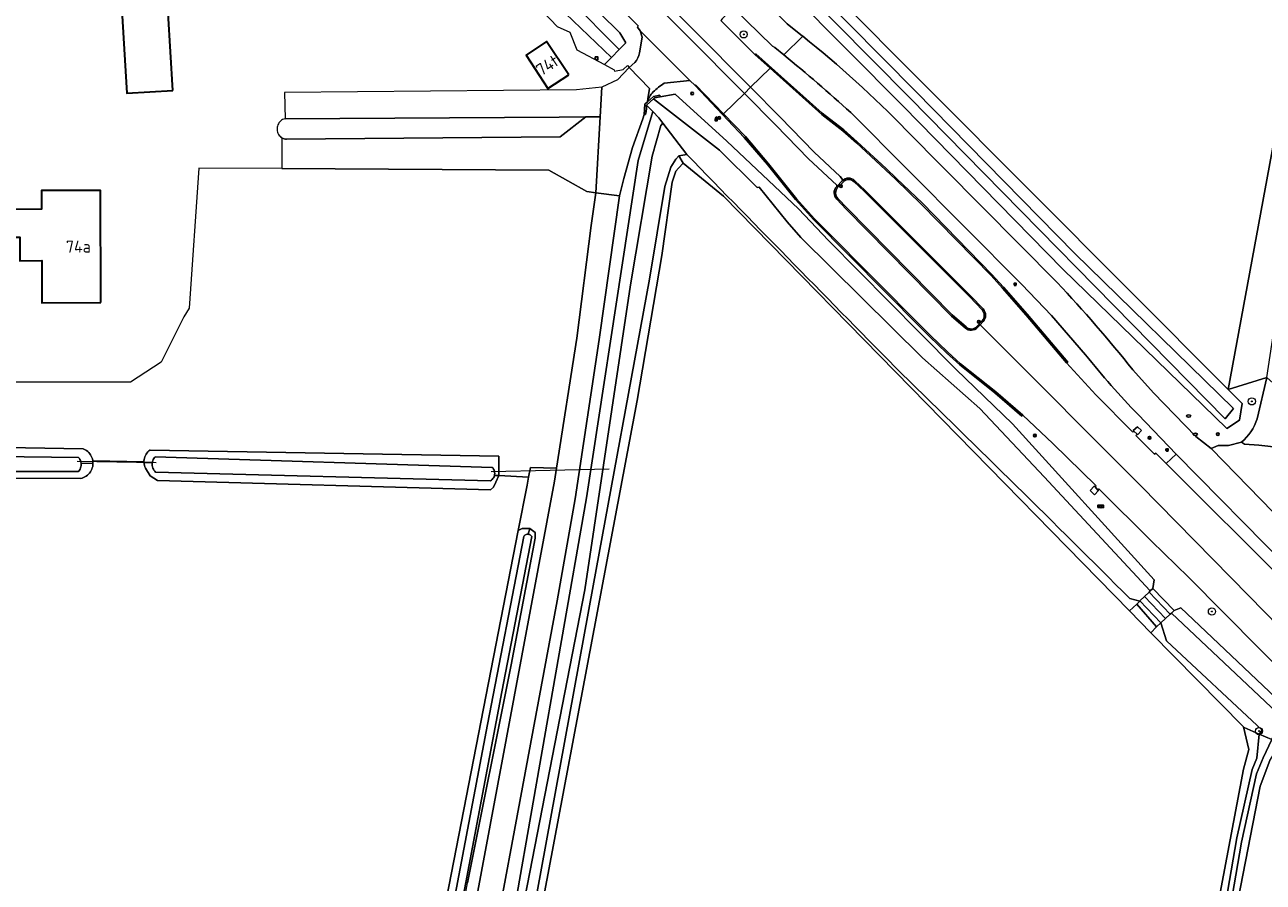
# Model space of a CAD drawing. Header units: metres. Extents: x 152610 to 160096, y 456114 to 462495.
# Tile 19 of 256: x 156269 to 156407, y 458069 to 458165. Entities that reach past the tile are written whole.
import ezdxf
from ezdxf.enums import TextEntityAlignment as Align

# ---------------------------------------------------------------- set-up
doc = ezdxf.new("R2010")
doc.units = ezdxf.units.M
doc.header["$LTSCALE"] = 0.5
doc.layers.get('0').update_dxf_attribs({"linetype": 'CONTINUOUS'})
for name, color, linetype, lineweight in [('B-PV-GK-BESCHOEIING-G', 251, 'GK-BESCHOEIING-SO', 18), ('B-PV-GR-BOOM-S', 251, 'CONTINUOUS', 25), ('B-PV-GR-BOS_LOOF-GV', 251, 'CONTINUOUS', 13), ('B-PV-GR-GRAS-GV', 251, 'CONTINUOUS', 13), ('B-PV-IE-MEUBILAIR-S', 251, 'CONTINUOUS', 25), ('B-PV-IE-MEUBILAIR_WEGMEUBILAIR-GV', 251, 'CONTINUOUS', 18), ('B-PV-IE-TERREINAFSCHEIDING_KUNSTMATIG_MUUR-GV', 251, 'CONTINUOUS', 18), ('B-PV-KW-KUNSTWERK_DUIKER-G', 251, 'CONTINUOUS', 18), ('B-PV-KW-KUNSTWERK_DUIKER-GV', 251, 'CONTINUOUS', 18), ('B-PV-OG-BEBOUWING-GV', 6, 'CONTINUOUS', 35), ('B-PV-OG-BEBOUWING-T18', 1, 'CONTINUOUS', 18), ('B-PV-OG-TERREIN_BEGROEID-GV', 251, 'CONTINUOUS', 18), ('B-PV-OG-TERREIN_OEVER-GV', 251, 'CONTINUOUS', 18), ('B-PV-OG-WATER_SLOOT-GV', 251, 'CONTINUOUS', 18), ('B-PV-OG-WEG-GV', 251, 'CONTINUOUS', 18), ('B-PV-VH-GESLOTENVERHARDING-GV', 251, 'CONTINUOUS', 18), ('B-PV-VH-GESLOTENVERHARDING_ASFALT-GV', 251, 'CONTINUOUS', 18), ('B-PV-VH-GESLOTENVERHARDING_BETON-GV', 251, 'CONTINUOUS', 18), ('B-PV-VH-OPENVERHARDING-GV', 251, 'CONTINUOUS', 18), ('B-PV-VH-OPENVERHARDING_BETONSTRAATSTEEN-GV', 251, 'CONTINUOUS', 18), ('B-PV-VH-OPENVERHARDING_STRAATBAKSTEEN-GV', 251, 'CONTINUOUS', 18), ('B-PV-VH-OPENVERHARDING_TEGEL-GV', 251, 'CONTINUOUS', 18)]:
    doc.layers.add(name, color=color, linetype=linetype, lineweight=lineweight)
doc.styles.add('NLCS-ISO', font='NLCS-ISO.ttf')
doc.styles.add('NLCS-ISO-M750-T18', font='NLCS-ISO.ttf', dxfattribs={"height": 1.35})
doc.linetypes.add('GK-BESCHOEIING-SO', pattern='A,18,-3,[1,NLCS.SHX,S=0.6,R=0,X=0,Y=0],-3', length=24)

# ---------------------------------------------------------------- blocks, each defined once
blk = doc.blocks.new('SIE-MEUBILAIR_BORD_LOCATIEPAAL-SO')
blk.add_lwpolyline([(-0.75, -0.75), (0.75, -0.75), (0.75, 0.75), (-0.75, 0.75)], close=True)
at = {"style": 'NLCS-ISO'}
blk.add_text('lp', height=0.75, dxfattribs=at).set_placement((0.01, 0.12), align=Align.MIDDLE_CENTER)
blk = doc.blocks.new('SIE-MEUBILAIR_BORD_PLAATSNAAM-SO')
blk.add_lwpolyline([(-1.62, -0.62), (1.62, -0.62), (1.62, 0.62), (-1.62, 0.62)], close=True)
at = {"style": 'NLCS-ISO'}
blk.add_text('plaats', height=0.75, dxfattribs=at).set_placement((0, 0.1), align=Align.MIDDLE_CENTER)
blk = doc.blocks.new('SIE-MEUBILAIR_BORD_VERKEER-SO')
blk.add_lwpolyline([(-0.5625, -0.5625), (0.5625, -0.5625), (0.5625, 0.5625), (-0.5625, 0.5625)], close=True)
at = {"style": 'NLCS-ISO'}
blk.add_text('vb', height=0.75, dxfattribs=at).set_placement((0, 0), align=Align.MIDDLE_CENTER)
blk = doc.blocks.new('SIE-MEUBILAIR_PAAL_LICHTMAST-SO')
for points in [[(-0.62, 0), (-1, 0)], [(-0.71, 0.71), (-0.44, 0.44)], [(0, 1), (0, 0.62)], [(0.44, 0.44), (0.71, 0.71)], [(1, 0), (0.62, 0)], [(-0.71, -0.71), (-0.44, -0.44)], [(0, -0.62), (0, -1)], [(0.44, -0.44), (0.71, -0.71)]]:
    blk.add_lwpolyline(points)
blk.add_circle((0, 0), 0.5)
blk = doc.blocks.new('SIE-MEUBILAIR_PAAL_VERKEERSBORD-SO')
blk.add_circle((0, 0), 0.75)
at = {"style": 'NLCS-ISO'}
blk.add_text('vb', height=0.75, dxfattribs=at).set_placement((0, 0.07), align=Align.MIDDLE_CENTER)
blk = doc.blocks.new('SIE-MEUBILAIR_PAAL_HECTOMETER-SO')
blk.add_circle((0, 0), 0.75)
at = {"style": 'NLCS-ISO'}
blk.add_text('hm', height=0.75, dxfattribs=at).set_placement((0.16, 0.07), align=Align.MIDDLE_CENTER)
blk = doc.blocks.new('SIE-MEUBILAIR_PUT_RIOOLPUT-SO')
blk.add_ellipse((0, 0), major_axis=(1.25, 0), ratio=0.54)
blk = doc.blocks.new('SIE-MEUBILAIR_PUT_KOLK-SO')
blk.add_ellipse((0, 0), major_axis=(1.25, 0), ratio=0.54)
at = {"style": 'NLCS-ISO'}
blk.add_text('klk', height=0.75, dxfattribs=at).set_placement((0.03, 0), align=Align.MIDDLE_CENTER)
blk = doc.blocks.new('SGR-BOOM_GBKN-SO')
at = {"linetype": 'ByBlock', "lineweight": 18}
h = blk.add_hatch(color=0, dxfattribs=at)
h.dxf.hatch_style = 1
edge = h.paths.add_edge_path()
edge.add_arc((0, 0), 0.25, 0, 360)
at = {"color": 0, "linetype": 'ByBlock', "lineweight": 18}
for radius in [2, 0.25]:
    blk.add_circle((0, 0), radius, dxfattribs=at)
at = {"color": 0, "linetype": 'ByBlock', "lineweight": 18, "style": 'NLCS-ISO'}
blk.add_attdef('SOORT', (2.5, 0), '', height=1.5, dxfattribs=at)

msp = doc.modelspace()

# ---------------------------------------------------------------- linework, layer by layer
at = {"layer": 'B-PV-GK-BESCHOEIING-G', "flags": 128}
msp.add_lwpolyline([(156350.713, 458146.412), (156353.827, 458142.536), (156355.349, 458140.775), (156368.955, 458127.35), (156375.336, 458121.685)], dxfattribs=at)
at = {"layer": 'B-PV-GR-BOS_LOOF-GV', "flags": 128}
msp.add_lwpolyline([(156420.317, 458217.28), (156403.072, 458123.831), (156407.387, 458125.148), (156410.845, 458147.981), (156412.769, 458159.552), (156421.832, 458216.311), (156421.335, 458217.043)], close=True, dxfattribs=at)
at = {"layer": 'B-PV-GR-GRAS-GV', "flags": 128}
for points in [[(156356.577, 458249.817), (156346.125, 458182.398), (156346.033, 458181.475), (156346.228, 458181.243), (156347.475, 458179.601), (156403.072, 458123.831), (156420.317, 458217.28)], [(156240.887, 458117.775), (156275.248, 458117.184), (156275.318, 458117.154), (156275.465, 458117.078), (156275.605, 458116.989), (156275.735, 458116.886), (156275.855, 458116.772), (156275.963, 458116.646), (156276.059, 458116.51), (156276.141, 458116.366), (156276.209, 458116.215), (156276.262, 458116.058), (156276.3, 458115.896), (156276.308, 458115.834), (156282.021, 458115.732), (156282.021, 458115.828), (156282.038, 458115.987), (156282.07, 458116.144), (156282.118, 458116.297), (156282.18, 458116.445), (156282.257, 458116.585), (156282.347, 458116.718), (156282.449, 458116.84), (156282.564, 458116.952), (156282.688, 458117.051), (156282.695, 458117.056), (156321.656, 458116.387), (156321.656, 458115.188), (156321.66, 458114.2), (156324.963, 458114.034), (156325.163, 458115.109), (156328.079, 458115.043), (156330.346, 458129.552), (156331.938, 458142.102), (156332.493, 458145.764), (156331.454, 458145.928), (156327.241, 458148.299), (156297.412, 458148.475), (156288.145, 458148.529), (156287.083, 458132.874), (156286.468, 458131.926), (156283.936, 458126.861), (156280.51, 458124.627), (156244.313, 458124.627)], [(156374.602, 457921.625), (156389.41, 458000), (156404.798, 458081.444), (156405.39, 458083.644), (156404.806, 458086.148), (156394.448, 458096.672), (156393.264, 458097.875), (156392.051, 458099.114), (156346.725, 458145.397), (156342.213, 458149.058), (156341.711, 458148.534), (156341.421, 458148.174), (156340.997, 458146.972), (156339.852, 458138.778), (156337.083, 458122.578), (156320.651, 458035.26), (156313.972, 458000), (156311.721, 457986.234), (156308.789, 457970.946), (156305.819, 457955.24)], [(156308.621, 458030.124), (156323.81, 458108.08), (156324.795, 458113.134), (156324.963, 458114.034), (156321.66, 458114.2), (156321.313, 458113.466), (156321.06, 458112.923), (156320.711, 458112.603), (156283.518, 458113.659), (156282.718, 458114.191), (156282.173, 458115.049), (156282.112, 458115.197), (156282.066, 458115.35), (156282.035, 458115.508), (156282.022, 458115.652), (156282.021, 458115.667), (156282.021, 458115.732), (156276.308, 458115.834), (156276.322, 458115.731), (156276.328, 458115.565), (156276.328, 458115.562), (156276.318, 458115.399), (156276.293, 458115.235), (156276.251, 458115.073), (156276.195, 458114.917), (156276.124, 458114.766), (156276.038, 458114.623), (156275.94, 458114.489), (156275.829, 458114.365), (156275.707, 458114.252), (156275.574, 458114.151), (156275.433, 458114.064), (156275.283, 458113.99), (156275.128, 458113.931), (156274.968, 458113.887), (156188.608, 458114.262)], [(156407.751, 458082.416), (156406.648, 458079.543), (156404.183, 458066.914), (156396.248, 458020.272), (156392.49, 458000), (156390.589, 457989.743), (156396.22, 457988.666), (156403.012, 457986.768), (156409.584, 457984.761)]]:
    msp.add_lwpolyline(points, dxfattribs=at)
msp.add_lwpolyline([(156392.882, 458099.863), (156392.051, 458099.114), (156393.264, 458097.875), (156394.448, 458096.672), (156395.075, 458097.326)], close=True, dxfattribs=at)
at = {"layer": 'B-PV-IE-MEUBILAIR_WEGMEUBILAIR-GV', "flags": 128}
for points in [[(156359.378, 458146.619), (156359.373, 458146.464), (156359.992, 458147.107), (156360.031, 458147.268), (156359.749, 458147.579), (156356.841, 458150.318), (156353.067, 458154.215), (156349.76, 458157.544), (156304.393, 458203.208), (156286.632, 458221.864), (156274.391, 458236.118), (156269.874, 458241.378), (156260.147, 458253.466), (156225.656, 458296.865), (156211.783, 458314.301), (156198.849, 458330.555), (156184.017, 458349.986), (156180.669, 458354.417), (156177.559, 458358.414), (156177.492, 458358.524)], [(156176.745, 458358.058), (156176.764, 458357.921), (156179.986, 458353.744), (156183.222, 458349.531), (156198.085, 458329.947), (156210.981, 458313.735), (156224.837, 458296.318), (156259.39, 458252.869), (156269.125, 458240.768), (156273.613, 458235.535), (156285.812, 458221.314), (156303.648, 458202.574), (156349.059, 458156.859), (156352.592, 458153.302), (156356.211, 458149.56), (156359.378, 458146.619)], [(156359.992, 458147.107), (156359.373, 458146.464)], [(156359.471, 458146.347), (156360.12, 458147.009)], [(156361.309, 458146.993), (156362.431, 458145.938), (156374.226, 458134.141), (156375.598, 458132.711)], [(156375.708, 458132.803), (156374.324, 458134.254), (156362.541, 458146.021), (156361.402, 458147.108)], [(156359.392, 458145.055), (156360.438, 458143.941), (156372.2, 458132.015), (156373.71, 458130.688)], [(156373.822, 458130.794), (156372.252, 458132.154), (156360.538, 458144.053), (156359.49, 458145.14)], [(156375.617, 458131.49), (156375.013, 458130.84)], [(156375.124, 458130.755), (156375.383, 458131.031), (156375.715, 458131.385)]]:
    msp.add_lwpolyline(points, dxfattribs=at)
for points in [[(156385.045, 458126.779), (156385.175, 458126.876), (156380.628, 458132.214), (156377.998, 458135.245), (156376.704, 458136.636), (156368.943, 458144.604), (156366.059, 458147.378), (156364.907, 458148.471), (156361.656, 458151.474), (156360.159, 458152.788), (156357.766, 458154.638), (156350.348, 458161.282), (156350.262, 458161.169), (156351.937, 458159.671), (156357.708, 458154.512), (156360.069, 458152.678), (156361.566, 458151.361), (156364.81, 458148.342), (156365.965, 458147.258), (156368.819, 458144.481), (156376.603, 458136.529), (156377.901, 458135.141), (156380.511, 458132.114)], [(156343.55, 458157.735), (156349.048, 458151.955), (156351.643, 458148.921), (156354.769, 458145.011), (156356.782, 458142.778), (156368.77, 458130.695), (156369.734, 458129.738), (156371.648, 458127.912), (156373.108, 458126.558), (156377.04, 458123.453), (156380.06, 458120.821), (156380.145, 458120.934), (156377.131, 458123.572), (156373.199, 458126.677), (156371.74, 458128.028), (156369.835, 458129.858), (156368.879, 458130.799), (156358.083, 458141.654), (156356.89, 458142.875), (156354.891, 458145.097), (156351.763, 458149.015), (156349.184, 458152.066), (156346.741, 458154.594), (156343.617, 458157.826)]]:
    msp.add_lwpolyline(points, close=True, dxfattribs=at)
at = {"layer": 'B-PV-IE-MEUBILAIR_WEGMEUBILAIR-GV'}
for points in [[(156361.402, 458147.108, 0.4191488), (156359.992, 458147.107)], [(156360.12, 458147.009, -0.4238881), (156361.309, 458146.993)], [(156359.373, 458146.464, 0.4180373), (156359.392, 458145.055)], [(156359.49, 458145.14, -0.3902183), (156359.471, 458146.347)], [(156375.598, 458132.711, -0.3857452), (156375.617, 458131.49)], [(156375.715, 458131.385, 0.3998563), (156375.708, 458132.803)], [(156373.71, 458130.688, 0.4108404), (156375.124, 458130.755)], [(156375.013, 458130.84, -0.4265123), (156373.822, 458130.794)]]:
    msp.add_lwpolyline(points, format="xyb", dxfattribs=at)
at = {"layer": 'B-PV-IE-TERREINAFSCHEIDING_KUNSTMATIG_MUUR-GV', "flags": 128}
msp.add_lwpolyline([(156337.95, 458155.663), (156337.87, 458154.499), (156338.04, 458154.501), (156338.098, 458154.848), (156338.115, 458155.001), (156338.117, 458155.022), (156338.13, 458155.198), (156338.136, 458155.477), (156338.137, 458155.549), (156338.904, 458156.265), (156339.03, 458156.357), (156339.659, 458156.487), (156339.613, 458156.664), (156338.906, 458156.523), (156338.241, 458155.925)], close=True, dxfattribs=at)
at = {"layer": 'B-PV-KW-KUNSTWERK_DUIKER-G', "flags": 128}
for points in [[(156283.388, 458115.627), (156274.567, 458115.792)], [(156333.964, 458114.921), (156320.802, 458114.612)], [(156393.742, 458100.705), (156396.094, 458098.241)]]:
    msp.add_lwpolyline(points, dxfattribs=at)
at = {"layer": 'B-PV-KW-KUNSTWERK_DUIKER-GV', "flags": 128}
msp.add_lwpolyline([(156393.742, 458100.705), (156393.238, 458100.219), (156395.583, 458097.762), (156396.604, 458098.721), (156394.245, 458101.192)], close=True, dxfattribs=at)
at = {"layer": 'B-PV-OG-BEBOUWING-GV', "flags": 128}
for points in [[(156285.245, 458157.197), (156284.47, 458170.151), (156279.32, 458169.843), (156280.094, 458156.889)], [(156329.459, 458158.934), (156326.975, 458162.672), (156324.687, 458161.145), (156327.135, 458157.39)], [(156277.22, 458133.517), (156277.175, 458146.037), (156270.583, 458146.013), (156270.576, 458143.926), (156264.342, 458143.854), (156264.34, 458144.724), (156256.224, 458144.705), (156256.239, 458138.555), (156263.712, 458138.598), (156263.704, 458140.818), (156268.164, 458140.834), (156268.174, 458138.184), (156270.613, 458138.193), (156270.63, 458133.493)]]:
    msp.add_lwpolyline(points, close=True, dxfattribs=at)
at = {"layer": 'B-PV-OG-TERREIN_BEGROEID-GV', "flags": 128}
for points in [[(156323.05, 458063.949), (156331.424, 458111.72), (156336.078, 458142.076), (156336.564, 458145.255), (156337.195, 458149.378), (156338.829, 458154.834), (156338.137, 458155.549), (156338.136, 458155.477), (156338.13, 458155.198), (156338.117, 458155.022), (156338.115, 458155.001), (156338.098, 458154.848), (156338.04, 458154.501), (156337.87, 458154.499), (156337.734, 458154.015), (156336.569, 458150.805), (156335.615, 458147.351), (156335.129, 458145.423), (156332.835, 458129.381), (156330.155, 458111.629), (156328.163, 458100.221), (156317.323, 458042.05)], [(156314.36, 458041.384), (156327.849, 458113.574), (156328.079, 458115.043), (156325.163, 458115.109), (156324.963, 458114.034), (156324.795, 458113.134), (156323.81, 458108.08), (156324.249, 458108.288), (156325.1, 458108.288), (156325.7, 458107.844), (156325.7, 458107.205), (156323.014, 458093.074), (156318.16, 458068.75)]]:
    msp.add_lwpolyline(points, dxfattribs=at)
msp.add_lwpolyline([(156328.501, 458152.021), (156331.371, 458154.248), (156328.364, 458154.22), (156297.773, 458154.029), (156297.762, 458154.026), (156297.632, 458153.986), (156297.507, 458153.931), (156297.39, 458153.861), (156297.282, 458153.778), (156297.184, 458153.683), (156297.098, 458153.577), (156297.024, 458153.462), (156296.965, 458153.339), (156296.92, 458153.21), (156296.891, 458153.077), (156296.878, 458152.941), (156296.881, 458152.805), (156296.899, 458152.67), (156296.934, 458152.538), (156296.983, 458152.41), (156297.047, 458152.29), (156297.125, 458152.178), (156297.215, 458152.075), (156297.317, 458151.984), (156297.428, 458151.906), (156297.548, 458151.841), (156297.675, 458151.79), (156297.807, 458151.755), (156297.942, 458151.735)], close=True, dxfattribs=at)
at = {"layer": 'B-PV-OG-TERREIN_OEVER-GV', "flags": 128}
for points in [[(156279.286, 458217.729), (156279.087, 458217.538), (156278.842, 458217.082), (156278.675, 458217.181), (156286.457, 458208.979), (156287.203, 458208.192), (156289.335, 458205.945), (156296.041, 458198.753), (156301.06, 458193.602), (156310.435, 458182.912), (156328.151, 458164.335), (156329.585, 458163.7), (156330.358, 458161.726), (156333.427, 458160.082), (156334.208, 458160.879), (156320.546, 458173.997), (156311.117, 458184.046), (156310.149, 458184.953), (156290.013, 458206.23), (156279.381, 458217.619)], [(156342.956, 458185.134), (156342.082, 458180.718), (156354.294, 458168.038), (156366.795, 458155.439), (156384.607, 458137.233), (156402.941, 458119.444), (156404.349, 458120.408), (156404.664, 458122.234), (156403.072, 458123.831), (156347.475, 458179.601), (156346.228, 458181.243), (156346.033, 458181.475), (156345.221, 458182.44), (156345.685, 458179.829), (156368.196, 458157.06), (156385.912, 458139.016), (156403.673, 458121.694), (156402.753, 458120.539), (156367.501, 458156.404), (156355.055, 458168.969), (156344.291, 458179.599), (156343.425, 458181.204), (156343.874, 458184.042)], [(156338.904, 458156.265), (156346.287, 458150.515), (156350.493, 458146.37), (156350.713, 458146.412), (156353.827, 458142.536), (156355.349, 458140.775), (156368.955, 458127.35), (156375.336, 458121.685), (156382.542, 458114.057), (156394.39, 458101.332), (156394.677, 458101.617), (156394.833, 458102.555), (156378.992, 458119.984), (156372.701, 458126.062), (156368.612, 458130.193), (156358.448, 458140.435), (156355.119, 458143.985), (156347.109, 458151.518), (156341.353, 458156.768), (156339.659, 458156.487), (156339.03, 458156.357)], [(156321.656, 458116.387), (156282.695, 458117.056), (156282.688, 458117.051), (156282.564, 458116.952), (156282.449, 458116.84), (156282.347, 458116.718), (156282.257, 458116.585), (156282.18, 458116.445), (156282.118, 458116.297), (156282.07, 458116.144), (156282.038, 458115.987), (156282.021, 458115.828), (156282.021, 458115.732), (156282.021, 458115.667), (156282.022, 458115.652), (156282.953, 458115.661), (156282.965, 458115.73), (156283.002, 458115.863), (156283.055, 458115.991), (156283.123, 458116.113), (156283.203, 458116.225), (156283.263, 458116.294), (156320.918, 458115.112), (156320.998, 458115.017), (156321.065, 458114.913), (156321.117, 458114.801), (156321.155, 458114.683), (156321.177, 458114.562), (156321.184, 458114.438), (156321.174, 458114.315), (156321.155, 458114.224), (156321.66, 458114.2), (156321.656, 458115.188)], [(156282.942, 458115.593), (156282.953, 458115.661), (156282.022, 458115.652), (156282.035, 458115.508), (156282.066, 458115.35), (156282.112, 458115.197), (156282.173, 458115.049), (156282.718, 458114.191), (156283.518, 458113.659), (156320.711, 458112.603), (156321.06, 458112.923), (156321.313, 458113.466), (156321.66, 458114.2), (156321.155, 458114.224), (156321.149, 458114.194), (156321.108, 458114.078), (156321.053, 458113.967), (156320.983, 458113.865), (156320.902, 458113.772), (156320.808, 458113.691), (156320.717, 458113.629), (156283.318, 458114.589), (156283.222, 458114.69), (156283.139, 458114.8), (156283.068, 458114.92), (156283.012, 458115.047), (156282.971, 458115.179), (156282.946, 458115.316), (156282.936, 458115.454)], [(156324.933, 458107.653), (156325.1, 458108.288), (156324.249, 458108.288), (156323.81, 458108.08), (156308.621, 458030.124), (156308.51, 458028.893), (156308.802, 458028.883), (156309.025, 458028.979), (156309.262, 458029.426), (156312.184, 458043.3), (156320.37, 458086.418), (156324.426, 458107.419), (156324.481, 458107.491), (156324.548, 458107.552), (156324.625, 458107.601), (156324.709, 458107.636), (156324.797, 458107.656), (156324.888, 458107.659)], [(156325.7, 458107.844), (156325.1, 458108.288), (156324.933, 458107.653), (156324.978, 458107.647), (156325.065, 458107.619), (156325.145, 458107.577), (156325.217, 458107.521), (156325.278, 458107.453), (156325.318, 458107.39), (156321.996, 458090.057), (156313.047, 458042.794), (156310.232, 458028.247), (156310.495, 458028.195), (156311.343, 458032.729), (156314.128, 458046.787), (156318.16, 458068.75), (156323.014, 458093.074), (156325.7, 458107.205)], [(156395.583, 458097.762), (156395.075, 458097.326), (156394.448, 458096.672), (156404.806, 458086.148), (156404.877, 458086.076), (156406.543, 458085.364), (156406.895, 458085.787), (156396.211, 458095.775)]]:
    msp.add_lwpolyline(points, close=True, dxfattribs=at)
for points in [[(156311.291, 458186.083), (156311.974, 458184.886), (156324.153, 458172.81), (156335.076, 458161.767), (156335.808, 458162.515), (156335.16, 458163.604), (156324.004, 458174.627), (156315.306, 458183.907), (156311.101, 458187.857), (156298.608, 458200.999)], [(156305.008, 457960.842), (156307.584, 457974.077), (156309.144, 457981.816), (156310.592, 457989.365), (156311.565, 457996.02), (156312.19, 458000), (156317.026, 458028.504), (156331.238, 458101.473), (156336.355, 458135.48), (156338.765, 458149.862), (156339.723, 458153.275), (156339.953, 458153.553), (156339.521, 458154.119), (156338.829, 458154.834), (156337.195, 458149.378), (156336.564, 458145.255), (156336.078, 458142.076), (156331.424, 458111.72), (156323.05, 458063.949), (156312.634, 458009.064), (156311.214, 458000.12), (156308.866, 457987.748), (156300.258, 457942.987)], [(156305.819, 457955.24), (156308.789, 457970.946), (156311.721, 457986.234), (156313.972, 458000), (156320.651, 458035.26), (156337.083, 458122.578), (156339.852, 458138.778), (156340.997, 458146.972), (156341.421, 458148.174), (156341.711, 458148.534), (156342.213, 458149.058), (156341.754, 458149.895), (156341.396, 458149.506), (156340.858, 458148.644), (156340.166, 458146.458), (156338.456, 458136.142), (156332.193, 458101.907), (156319.027, 458030.121), (156313.21, 458000), (156312.516, 457995.874), (156311.542, 457989.219), (156310.095, 457981.67), (156308.534, 457973.931), (156305.959, 457960.697)], [(156342.63, 458150.051), (156341.754, 458149.895)], [(156341.754, 458149.895), (156342.213, 458149.058), (156346.725, 458145.397), (156392.051, 458099.114), (156392.882, 458099.863), (156393.204, 458100.186), (156392.099, 458100.489)], [(156226.25, 458116.826), (156274.721, 458116.231), (156274.804, 458116.12), (156274.874, 458116.001), (156274.93, 458115.874), (156274.97, 458115.741), (156274.995, 458115.605), (156276.328, 458115.562), (156276.328, 458115.565), (156276.322, 458115.731), (156276.308, 458115.834), (156276.3, 458115.896), (156276.262, 458116.058), (156276.209, 458116.215), (156276.141, 458116.366), (156276.059, 458116.51), (156275.963, 458116.646), (156275.855, 458116.772), (156275.735, 458116.886), (156275.605, 458116.989), (156275.465, 458117.078), (156275.318, 458117.154), (156275.248, 458117.184), (156240.887, 458117.775)], [(156188.608, 458114.262), (156274.968, 458113.887), (156275.128, 458113.931), (156275.283, 458113.99), (156275.433, 458114.064), (156275.574, 458114.151), (156275.707, 458114.252), (156275.829, 458114.365), (156275.94, 458114.489), (156276.038, 458114.623), (156276.124, 458114.766), (156276.195, 458114.917), (156276.251, 458115.073), (156276.293, 458115.235), (156276.318, 458115.399), (156276.328, 458115.562), (156274.995, 458115.605), (156275.005, 458115.467), (156274.998, 458115.329), (156274.975, 458115.192), (156274.937, 458115.059), (156274.883, 458114.931), (156274.816, 458114.81), (156274.734, 458114.698), (156274.696, 458114.653), (156170.509, 458114.651)], [(156397.039, 458099.166), (156396.757, 458098.864), (156409.817, 458086.552), (156421.156, 458075.031), (156428.473, 458066.867), (156445.37, 458049.546), (156462.833, 458030.819), (156476.353, 458015.149), (156490.326, 458000.548), (156505.577, 457984.116), (156518.398, 457970.677), (156529.24, 457958.799), (156530.205, 457959.713), (156529.77, 457960.518), (156523.206, 457967.835), (156491.809, 458001.42), (156477.529, 458016.249), (156463.883, 458031.78), (156446.644, 458050.302)], [(156418.127, 458079.812), (156413.334, 458084.749), (156397.795, 458099.462), (156397.039, 458099.166)], [(156383.234, 457959.455), (156384.961, 457969.323), (156387.952, 457983.87), (156389.17, 457991.551), (156390.716, 458000), (156396.059, 458027.236), (156404.056, 458073.762), (156405.745, 458081.385), (156406.28, 458082.682), (156406.543, 458085.364), (156404.877, 458086.076), (156404.806, 458086.148), (156405.39, 458083.644), (156404.798, 458081.444), (156389.41, 458000), (156374.602, 457921.625)], [(156381.828, 457942.484), (156390.589, 457989.743), (156392.49, 458000), (156396.248, 458020.272), (156404.183, 458066.914), (156406.648, 458079.543), (156407.751, 458082.416), (156408.194, 458083.119), (156408.512, 458083.312), (156409.149, 458083.473), (156409.578, 458083.459), (156408.577, 458084.495), (156408.17, 458084.669), (156407.947, 458084.765), (156407, 458082.708), (156406.257, 458080.909), (156404.568, 458073.286), (156396.571, 458026.76), (156391.596, 458000), (156390.037, 457991.405), (156388.818, 457983.724), (156385.827, 457969.177), (156384.1, 457959.309)]]:
    msp.add_lwpolyline(points, dxfattribs=at)
at = {"layer": 'B-PV-OG-TERREIN_OEVER-GV'}
for points in [[(156366.659, 458125.55, -0.0017719), (156342.63, 458150.051)], [(156392.099, 458100.489, 0.0031088), (156366.659, 458125.55)]]:
    msp.add_lwpolyline(points, format="xyb", dxfattribs=at)
at = {"layer": 'B-PV-OG-WATER_SLOOT-GV', "flags": 128}
for points in [[(156279.286, 458217.729), (156279.381, 458217.619), (156290.013, 458206.23), (156310.149, 458184.953), (156311.117, 458184.046), (156320.546, 458173.997), (156334.208, 458160.879), (156335.076, 458161.767), (156324.153, 458172.81), (156311.974, 458184.886), (156311.291, 458186.083)], [(156392.099, 458100.489), (156393.204, 458100.186), (156393.238, 458100.219), (156393.742, 458100.705), (156394.245, 458101.192), (156394.39, 458101.332), (156382.542, 458114.057), (156375.336, 458121.685), (156368.955, 458127.35), (156355.349, 458140.775), (156353.827, 458142.536), (156350.713, 458146.412), (156350.493, 458146.37), (156346.287, 458150.515), (156338.904, 458156.265), (156338.137, 458155.549)], [(156338.137, 458155.549), (156338.829, 458154.834), (156339.521, 458154.119), (156339.953, 458153.553), (156342.63, 458150.051)], [(156319.027, 458030.121), (156332.193, 458101.907), (156338.456, 458136.142), (156340.166, 458146.458), (156340.858, 458148.644), (156341.396, 458149.506), (156341.754, 458149.895), (156342.63, 458150.051), (156339.953, 458153.553), (156339.723, 458153.275), (156338.765, 458149.862), (156336.355, 458135.48), (156331.238, 458101.473), (156317.026, 458028.504)], [(156170.509, 458114.651), (156274.696, 458114.653), (156274.734, 458114.698), (156274.816, 458114.81), (156274.883, 458114.931), (156274.937, 458115.059), (156274.975, 458115.192), (156274.998, 458115.329), (156275.005, 458115.467), (156274.995, 458115.605), (156274.97, 458115.741), (156274.93, 458115.874), (156274.874, 458116.001), (156274.804, 458116.12), (156274.721, 458116.231), (156226.25, 458116.826)], [(156396.604, 458098.721), (156395.583, 458097.762), (156396.211, 458095.775), (156406.895, 458085.787), (156406.543, 458085.364), (156407.947, 458084.765), (156408.255, 458085.216), (156419.131, 458074.85)], [(156529.24, 457958.799), (156518.398, 457970.677), (156505.577, 457984.116), (156490.326, 458000.548), (156476.353, 458015.149), (156462.833, 458030.819), (156445.37, 458049.546), (156428.473, 458066.867), (156421.156, 458075.031), (156409.817, 458086.552), (156396.757, 458098.864), (156396.604, 458098.721)], [(156384.1, 457959.309), (156385.827, 457969.177), (156388.818, 457983.724), (156390.037, 457991.405), (156391.596, 458000), (156396.571, 458026.76), (156404.568, 458073.286), (156406.257, 458080.909), (156407, 458082.708), (156407.947, 458084.765), (156406.543, 458085.364), (156406.28, 458082.682), (156405.745, 458081.385), (156404.056, 458073.762), (156396.059, 458027.236), (156390.716, 458000), (156389.17, 457991.551), (156387.952, 457983.87), (156384.961, 457969.323), (156383.234, 457959.455)]]:
    msp.add_lwpolyline(points, dxfattribs=at)
for points in [[(156343.874, 458184.042), (156343.425, 458181.204), (156344.291, 458179.599), (156355.055, 458168.969), (156367.501, 458156.404), (156402.753, 458120.539), (156403.673, 458121.694), (156385.912, 458139.016), (156368.196, 458157.06), (156345.685, 458179.829), (156345.221, 458182.44)], [(156320.918, 458115.112), (156283.263, 458116.294), (156283.203, 458116.225), (156283.123, 458116.113), (156283.055, 458115.991), (156283.002, 458115.863), (156282.965, 458115.73), (156282.953, 458115.661), (156282.942, 458115.593), (156282.936, 458115.454), (156282.946, 458115.316), (156282.971, 458115.179), (156283.012, 458115.047), (156283.068, 458114.92), (156283.139, 458114.8), (156283.222, 458114.69), (156283.318, 458114.589), (156320.717, 458113.629), (156320.808, 458113.691), (156320.902, 458113.772), (156320.983, 458113.865), (156321.053, 458113.967), (156321.108, 458114.078), (156321.149, 458114.194), (156321.155, 458114.224), (156321.174, 458114.315), (156321.184, 458114.438), (156321.177, 458114.562), (156321.155, 458114.683), (156321.117, 458114.801), (156321.065, 458114.913), (156320.998, 458115.017)], [(156324.933, 458107.653), (156324.888, 458107.659), (156324.797, 458107.656), (156324.709, 458107.636), (156324.625, 458107.601), (156324.548, 458107.552), (156324.481, 458107.491), (156324.426, 458107.419), (156320.37, 458086.418), (156312.184, 458043.3), (156309.262, 458029.426), (156309.113, 458028.421), (156310.232, 458028.247), (156313.047, 458042.794), (156321.996, 458090.057), (156325.318, 458107.39), (156325.278, 458107.453), (156325.217, 458107.521), (156325.145, 458107.577), (156325.065, 458107.619), (156324.978, 458107.647)]]:
    msp.add_lwpolyline(points, close=True, dxfattribs=at)
at = {"layer": 'B-PV-OG-WATER_SLOOT-GV'}
for points in [[(156342.63, 458150.051, 0.0017719), (156366.659, 458125.55)], [(156366.659, 458125.55, -0.0031088), (156392.099, 458100.489)]]:
    msp.add_lwpolyline(points, format="xyb", dxfattribs=at)
at = {"layer": 'B-PV-OG-WEG-GV', "flags": 128}
for points in [[(156298.608, 458200.999), (156311.101, 458187.857), (156315.306, 458183.907), (156324.004, 458174.627), (156335.16, 458163.604), (156335.808, 458162.515), (156335.076, 458161.767), (156334.208, 458160.879), (156333.427, 458160.082), (156334.511, 458159.501), (156334.544, 458159.349), (156335.538, 458159.515), (156336.003, 458159.974), (156336.213, 458159.753), (156336.848, 458160.304)], [(156342.956, 458185.134), (156338.757, 458180.962), (156338.223, 458180.444), (156353.845, 458164.614), (156355.546, 458163.262), (156355.582, 458163.233)], [(156406.303, 458120.525), (156407.387, 458125.148), (156403.072, 458123.831), (156404.664, 458122.234), (156404.349, 458120.408), (156402.941, 458119.444), (156384.607, 458137.233), (156366.795, 458155.439), (156354.294, 458168.038), (156342.082, 458180.718), (156342.956, 458185.134)], [(156337.356, 458161.404), (156337.663, 458163.128), (156337.424, 458163.86), (156337.119, 458164.257), (156337.187, 458164.399), (156331.494, 458170.12)], [(156353.463, 458161.162), (156352.473, 458161.966), (156352.186, 458162.123), (156347.793, 458166.41), (156346.584, 458165.18), (156346.428, 458165.015), (156350.262, 458161.169)], [(156350.262, 458161.169), (156350.348, 458161.282), (156357.766, 458154.638), (156360.159, 458152.788), (156361.656, 458151.474), (156364.907, 458148.471), (156366.059, 458147.378), (156368.943, 458144.604), (156376.704, 458136.636), (156377.998, 458135.245), (156380.628, 458132.214), (156385.175, 458126.876), (156385.045, 458126.779), (156388.299, 458123.206), (156392.442, 458119.048), (156392.551, 458119.166), (156392.469, 458119.256), (156392.967, 458119.656), (156393.402, 458119.233), (156392.968, 458118.759), (156392.907, 458118.812), (156392.777, 458118.692), (156394.865, 458116.588), (156395.02, 458116.724), (156396.158, 458115.539), (156397.285, 458116.612), (156393.03, 458121.011)], [(156417.397, 458083.967), (156406.568, 458094.88), (156398.668, 458102.864), (156394.534, 458106.9), (156388.657, 458112.724), (156388.539, 458112.586), (156388.615, 458112.529), (156388.166, 458112.072), (156387.664, 458112.543), (156388.109, 458113.02), (156388.216, 458112.939), (156388.335, 458113.067), (156383.495, 458117.791), (156380.145, 458120.934), (156380.06, 458120.821), (156377.04, 458123.453), (156373.108, 458126.558), (156371.648, 458127.912), (156369.734, 458129.738), (156368.77, 458130.695), (156356.782, 458142.778), (156354.769, 458145.011), (156351.643, 458148.921), (156349.048, 458151.955), (156343.55, 458157.735), (156342.961, 458158.307), (156340.124, 458157.997)], [(156338.241, 458155.925), (156338.906, 458156.523), (156339.613, 458156.664), (156339.659, 458156.487), (156341.353, 458156.768), (156347.109, 458151.518), (156355.119, 458143.985), (156358.448, 458140.435), (156368.612, 458130.193), (156372.701, 458126.062), (156378.992, 458119.984), (156394.833, 458102.555), (156394.677, 458101.617), (156397.039, 458099.166)], [(156387.161, 458127.674), (156383.343, 458132.071), (156380.057, 458135.518), (156360.936, 458154.736)], [(156367.141, 458152.774), (156383.987, 458135.74)], [(156392.422, 458126.013), (156394.757, 458123.449), (156399.491, 458118.58), (156401.203, 458117.245), (156401.953, 458117.567), (156403.11, 458117.547), (156404.58, 458117.939)], [(156397.039, 458099.166), (156397.795, 458099.462), (156413.334, 458084.749), (156418.127, 458079.812)]]:
    msp.add_lwpolyline(points, dxfattribs=at)
at = {"layer": 'B-PV-OG-WEG-GV'}
for points in [[(156355.582, 458163.233, -0.0305805), (156367.141, 458152.774)], [(156336.848, 458160.304, 0.1381139), (156337.356, 458161.404)], [(156360.936, 458154.736, 0.0127749), (156353.463, 458161.162)], [(156340.124, 458157.997, 0.0519231), (156338.88, 458157.024)], [(156338.88, 458157.024, 0.1194416), (156338.241, 458155.925)], [(156383.987, 458135.74, -0.0222492), (156392.422, 458126.013)], [(156393.03, 458121.011, -0.022662), (156387.161, 458127.674)], [(156404.58, 458117.939, 0.1455731), (156406.303, 458120.525)]]:
    msp.add_lwpolyline(points, format="xyb", dxfattribs=at)
at = {"layer": 'B-PV-VH-GESLOTENVERHARDING-GV', "flags": 128}
for points in [[(156349.059, 458156.859), (156349.76, 458157.544), (156304.393, 458203.208), (156286.632, 458221.864), (156274.391, 458236.118), (156273.613, 458235.535), (156285.812, 458221.314), (156303.648, 458202.574)], [(156359.378, 458146.619), (156359.373, 458146.464), (156359.992, 458147.107), (156360.031, 458147.268), (156359.749, 458147.579), (156356.841, 458150.318), (156353.067, 458154.215), (156349.76, 458157.544), (156349.059, 458156.859), (156352.592, 458153.302), (156356.211, 458149.56)], [(156393.204, 458100.186), (156392.882, 458099.863), (156395.075, 458097.326), (156395.583, 458097.762), (156396.604, 458098.721), (156396.757, 458098.864), (156397.039, 458099.166), (156394.677, 458101.617), (156394.39, 458101.332), (156394.245, 458101.192), (156393.742, 458100.705), (156393.238, 458100.219)]]:
    msp.add_lwpolyline(points, close=True, dxfattribs=at)
for points in [[(156331.494, 458170.12), (156337.187, 458164.399), (156337.119, 458164.257), (156337.424, 458163.86), (156342.961, 458158.307), (156343.55, 458157.735), (156343.617, 458157.826), (156346.741, 458154.594), (156349.059, 458156.859), (156303.648, 458202.574)], [(156304.393, 458203.208), (156349.76, 458157.544), (156351.937, 458159.671), (156350.262, 458161.169), (156346.428, 458165.015)], [(156347.793, 458166.41), (156352.186, 458162.123), (156352.473, 458161.966), (156353.463, 458161.162), (156355.582, 458163.233), (156355.546, 458163.262), (156353.845, 458164.614)], [(156340.124, 458157.997), (156342.961, 458158.307), (156337.424, 458163.86), (156337.663, 458163.128), (156337.356, 458161.404)], [(156336.848, 458160.304), (156336.213, 458159.753)], [(156336.213, 458159.753), (156338.455, 458157.399), (156338.29, 458156.262), (156338.241, 458155.925)], [(156359.373, 458146.464), (156359.378, 458146.619), (156356.211, 458149.56), (156352.592, 458153.302), (156349.059, 458156.859), (156346.741, 458154.594), (156349.184, 458152.066), (156351.763, 458149.015), (156354.891, 458145.097), (156356.89, 458142.875), (156358.083, 458141.654), (156368.879, 458130.799), (156369.835, 458129.858), (156371.74, 458128.028), (156373.199, 458126.677), (156377.131, 458123.572), (156380.145, 458120.934), (156383.495, 458117.791), (156388.335, 458113.067), (156388.216, 458112.939), (156388.539, 458112.586), (156388.657, 458112.724), (156394.534, 458106.9), (156398.668, 458102.864), (156406.568, 458094.88), (156417.397, 458083.967)], [(156360.438, 458143.941), (156359.392, 458145.055)], [(156373.71, 458130.688), (156372.2, 458132.015), (156360.438, 458143.941)], [(156432.644, 458072.965), (156405.379, 458100.79), (156393.312, 458113.109), (156376.551, 458129.887), (156375.383, 458131.031), (156375.124, 458130.755)]]:
    msp.add_lwpolyline(points, dxfattribs=at)
at = {"layer": 'B-PV-VH-GESLOTENVERHARDING-GV'}
for points in [[(156337.356, 458161.404, -0.1381139), (156336.848, 458160.304)], [(156338.88, 458157.024, -0.0519231), (156340.124, 458157.997)], [(156338.241, 458155.925, -0.1194416), (156338.88, 458157.024)], [(156359.392, 458145.055, -0.4180373), (156359.373, 458146.464)], [(156375.124, 458130.755, -0.4108404), (156373.71, 458130.688)]]:
    msp.add_lwpolyline(points, format="xyb", dxfattribs=at)
at = {"layer": 'B-PV-VH-GESLOTENVERHARDING_ASFALT-GV', "flags": 128}
for points in [[(156355.582, 458163.233), (156353.463, 458161.162)], [(156376.603, 458136.529), (156368.819, 458144.481), (156365.965, 458147.258), (156364.81, 458148.342), (156361.566, 458151.361), (156360.069, 458152.678), (156357.708, 458154.512), (156351.937, 458159.671), (156349.76, 458157.544), (156353.067, 458154.215), (156356.841, 458150.318), (156359.749, 458147.579), (156360.031, 458147.268), (156359.992, 458147.107)], [(156360.936, 458154.736), (156380.057, 458135.518), (156383.343, 458132.071), (156387.161, 458127.674)], [(156383.987, 458135.74), (156367.141, 458152.774)], [(156361.402, 458147.108), (156362.541, 458146.021), (156374.324, 458134.254), (156375.708, 458132.803)], [(156303.297, 457964.731), (156305.78, 457978.257), (156308.76, 457994.693), (156309.517, 458000), (156317.323, 458042.05), (156328.163, 458100.221), (156330.155, 458111.629), (156332.835, 458129.381), (156335.129, 458145.423), (156332.493, 458145.764), (156331.938, 458142.102), (156330.346, 458129.552), (156328.079, 458115.043), (156327.849, 458113.574), (156314.36, 458041.384), (156306.674, 458000), (156305.808, 457994.32), (156304.282, 457985.668), (156302.63, 457976.908), (156301.589, 457971.702), (156300.53, 457965.742)], [(156375.715, 458131.385), (156375.383, 458131.031), (156376.551, 458129.887), (156393.312, 458113.109), (156405.379, 458100.79), (156432.644, 458072.965), (156434.151, 458071.345), (156436.777, 458073.826), (156425.995, 458085.108), (156413.511, 458098.085), (156409.602, 458102.167), (156396.158, 458115.539), (156395.02, 458116.724), (156394.865, 458116.588), (156392.777, 458118.692), (156392.907, 458118.812), (156392.551, 458119.166), (156392.442, 458119.048), (156388.299, 458123.206), (156385.045, 458126.779), (156380.511, 458132.114), (156377.901, 458135.141), (156376.603, 458136.529)], [(156428.654, 458084.711), (156430.776, 458086.762), (156428.022, 458089.641), (156422.041, 458095.877), (156413.355, 458104.592), (156408.122, 458110.106), (156401.203, 458117.245), (156399.491, 458118.58), (156394.757, 458123.449), (156392.422, 458126.013)], [(156404.58, 458117.939), (156404.919, 458117.708), (156406.495, 458117.614), (156408.812, 458117.33), (156409.806, 458123.001), (156407.387, 458125.148), (156406.303, 458120.525)], [(156393.03, 458121.011), (156397.285, 458116.612), (156409.653, 458104.025), (156412.21, 458101.445), (156422.167, 458091.45), (156425.92, 458087.553), (156428.654, 458084.711)]]:
    msp.add_lwpolyline(points, dxfattribs=at)
at = {"layer": 'B-PV-VH-GESLOTENVERHARDING_ASFALT-GV'}
for points in [[(156367.141, 458152.774, 0.0305805), (156355.582, 458163.233)], [(156353.463, 458161.162, -0.0127749), (156360.936, 458154.736)], [(156359.992, 458147.107, -0.4191488), (156361.402, 458147.108)], [(156392.422, 458126.013, 0.0222492), (156383.987, 458135.74)], [(156375.708, 458132.803, -0.3998563), (156375.715, 458131.385)], [(156387.161, 458127.674, 0.022662), (156393.03, 458121.011)], [(156406.303, 458120.525, -0.1455731), (156404.58, 458117.939)]]:
    msp.add_lwpolyline(points, format="xyb", dxfattribs=at)
at = {"layer": 'B-PV-VH-GESLOTENVERHARDING_ASFALT-GV', "flags": 128}
msp.add_lwpolyline([(156338.455, 458157.399), (156336.213, 458159.753), (156334.912, 458158.377), (156333.163, 458157.542), (156332.977, 458154.263), (156332.493, 458145.764), (156335.129, 458145.423), (156335.615, 458147.351), (156336.569, 458150.805), (156337.734, 458154.015), (156337.87, 458154.499), (156337.95, 458155.663), (156338.241, 458155.925), (156338.29, 458156.262)], close=True, dxfattribs=at)
at = {"layer": 'B-PV-VH-GESLOTENVERHARDING_BETON-GV', "flags": 128}
for points in [[(156364.81, 458148.342), (156365.965, 458147.258), (156368.819, 458144.481), (156376.603, 458136.529), (156377.901, 458135.141), (156380.511, 458132.114), (156385.045, 458126.779), (156385.175, 458126.876), (156380.628, 458132.214), (156377.998, 458135.245), (156376.704, 458136.636), (156368.943, 458144.604), (156366.059, 458147.378), (156364.907, 458148.471), (156361.656, 458151.474), (156360.159, 458152.788), (156357.766, 458154.638), (156350.348, 458161.282), (156350.262, 458161.169), (156351.937, 458159.671), (156357.708, 458154.512), (156360.069, 458152.678), (156361.566, 458151.361)], [(156343.55, 458157.735), (156349.048, 458151.955), (156351.643, 458148.921), (156354.769, 458145.011), (156356.782, 458142.778), (156368.77, 458130.695), (156369.734, 458129.738), (156371.648, 458127.912), (156373.108, 458126.558), (156377.04, 458123.453), (156380.06, 458120.821), (156380.145, 458120.934), (156377.131, 458123.572), (156373.199, 458126.677), (156371.74, 458128.028), (156369.835, 458129.858), (156368.879, 458130.799), (156358.083, 458141.654), (156356.89, 458142.875), (156354.891, 458145.097), (156351.763, 458149.015), (156349.184, 458152.066), (156346.741, 458154.594), (156343.617, 458157.826)]]:
    msp.add_lwpolyline(points, close=True, dxfattribs=at)
for points in [[(156359.992, 458147.107), (156359.373, 458146.464)], [(156359.471, 458146.347), (156360.12, 458147.009)], [(156361.309, 458146.993), (156362.431, 458145.938), (156374.226, 458134.141), (156375.598, 458132.711)], [(156375.708, 458132.803), (156374.324, 458134.254), (156362.541, 458146.021), (156361.402, 458147.108)], [(156359.392, 458145.055), (156360.438, 458143.941), (156372.2, 458132.015), (156373.71, 458130.688)], [(156373.822, 458130.794), (156372.252, 458132.154), (156360.538, 458144.053), (156359.49, 458145.14)], [(156375.617, 458131.49), (156375.013, 458130.84)], [(156375.124, 458130.755), (156375.383, 458131.031), (156375.715, 458131.385)]]:
    msp.add_lwpolyline(points, dxfattribs=at)
at = {"layer": 'B-PV-VH-GESLOTENVERHARDING_BETON-GV'}
for points in [[(156361.402, 458147.108, 0.4191488), (156359.992, 458147.107)], [(156360.12, 458147.009, -0.4238881), (156361.309, 458146.993)], [(156359.373, 458146.464, 0.4180373), (156359.392, 458145.055)], [(156359.49, 458145.14, -0.3902183), (156359.471, 458146.347)], [(156375.598, 458132.711, -0.3857452), (156375.617, 458131.49)], [(156375.715, 458131.385, 0.3998563), (156375.708, 458132.803)], [(156373.71, 458130.688, 0.4108404), (156375.124, 458130.755)], [(156375.013, 458130.84, -0.4265123), (156373.822, 458130.794)]]:
    msp.add_lwpolyline(points, format="xyb", dxfattribs=at)
at = {"layer": 'B-PV-VH-OPENVERHARDING-GV', "flags": 128}
msp.add_lwpolyline([(156409.602, 458102.167), (156409.653, 458104.025), (156397.285, 458116.612), (156396.158, 458115.539)], close=True, dxfattribs=at)
at = {"layer": 'B-PV-VH-OPENVERHARDING_BETONSTRAATSTEEN-GV', "flags": 128}
for points in [[(156332.977, 458154.263), (156333.163, 458157.542), (156330.328, 458157.243), (156297.706, 458156.964), (156297.773, 458154.029), (156328.364, 458154.22), (156331.371, 458154.248)], [(156332.493, 458145.764), (156332.977, 458154.263), (156331.371, 458154.248), (156328.501, 458152.021), (156297.942, 458151.735), (156297.807, 458151.755), (156297.675, 458151.79), (156297.548, 458151.841), (156297.428, 458151.906), (156297.412, 458148.475), (156327.241, 458148.299), (156331.454, 458145.928)]]:
    msp.add_lwpolyline(points, close=True, dxfattribs=at)
for points in [[(156360.12, 458147.009), (156359.471, 458146.347)], [(156375.598, 458132.711), (156374.226, 458134.141), (156362.431, 458145.938), (156361.309, 458146.993)], [(156359.49, 458145.14), (156360.538, 458144.053), (156372.252, 458132.154), (156373.822, 458130.794)], [(156375.013, 458130.84), (156375.617, 458131.49)]]:
    msp.add_lwpolyline(points, dxfattribs=at)
at = {"layer": 'B-PV-VH-OPENVERHARDING_BETONSTRAATSTEEN-GV'}
for points in [[(156361.309, 458146.993, 0.4238881), (156360.12, 458147.009)], [(156359.471, 458146.347, 0.3902183), (156359.49, 458145.14)], [(156375.617, 458131.49, 0.3857452), (156375.598, 458132.711)], [(156373.822, 458130.794, 0.4265123), (156375.013, 458130.84)]]:
    msp.add_lwpolyline(points, format="xyb", dxfattribs=at)
at = {"layer": 'B-PV-VH-OPENVERHARDING_STRAATBAKSTEEN-GV', "flags": 128}
msp.add_lwpolyline([(156404.58, 458117.939), (156403.11, 458117.547), (156401.953, 458117.567), (156401.203, 458117.245), (156408.122, 458110.106), (156408.966, 458112.637), (156409.516, 458116.25), (156409.362, 458116.734), (156408.812, 458117.33), (156406.495, 458117.614), (156404.919, 458117.708)], close=True, dxfattribs=at)
at = {"layer": 'B-PV-VH-OPENVERHARDING_TEGEL-GV', "flags": 128}
for points in [[(156392.551, 458119.166), (156392.907, 458118.812), (156392.968, 458118.759), (156393.402, 458119.233), (156392.967, 458119.656), (156392.469, 458119.256)], [(156388.539, 458112.586), (156388.216, 458112.939), (156388.109, 458113.02), (156387.664, 458112.543), (156388.166, 458112.072), (156388.615, 458112.529)]]:
    msp.add_lwpolyline(points, close=True, dxfattribs=at)

# ---------------------------------------------------------------- block references
at = {"layer": 'B-PV-GR-BOOM-S', "xscale": 0.2, "yscale": 0.2, "zscale": 0.2}
for p in [(156348.987, 458163.449), (156405.724, 458122.487), (156401.27, 458099.037), (156406.529, 458085.693)]:
    msp.add_blockref('SGR-BOOM_GBKN-SO', p, dxfattribs=at)
at = {"layer": 'B-PV-IE-MEUBILAIR-S', "xscale": 0.2, "yscale": 0.2, "zscale": 0.2}
for name, p in [('SIE-MEUBILAIR_BORD_LOCATIEPAAL-SO', (156332.565, 458160.788)), ('SIE-MEUBILAIR_PAAL_VERKEERSBORD-SO', (156343.232, 458156.848)), ('SIE-MEUBILAIR_PAAL_LICHTMAST-SO', (156345.911, 458153.92)), ('SIE-MEUBILAIR_PAAL_HECTOMETER-SO', (156345.969, 458154.08)), ('SIE-MEUBILAIR_PAAL_VERKEERSBORD-SO', (156346.262, 458154.12)), ('SIE-MEUBILAIR_BORD_VERKEER-SO', (156346.262, 458154.12)), ('SIE-MEUBILAIR_PAAL_VERKEERSBORD-SO', (156359.848, 458146.51)), ('SIE-MEUBILAIR_BORD_VERKEER-SO', (156359.848, 458146.51)), ('SIE-MEUBILAIR_PAAL_LICHTMAST-SO', (156379.297, 458135.562)), ('SIE-MEUBILAIR_PAAL_VERKEERSBORD-SO', (156375.25, 458131.374)), ('SIE-MEUBILAIR_BORD_VERKEER-SO', (156375.25, 458131.374)), ('SIE-MEUBILAIR_PUT_RIOOLPUT-SO', (156398.675, 458120.846)), ('SIE-MEUBILAIR_PAAL_VERKEERSBORD-SO', (156381.505, 458118.667)), ('SIE-MEUBILAIR_BORD_VERKEER-SO', (156381.505, 458118.667)), ('SIE-MEUBILAIR_PAAL_VERKEERSBORD-SO', (156394.306, 458118.431)), ('SIE-MEUBILAIR_BORD_VERKEER-SO', (156394.306, 458118.431)), ('SIE-MEUBILAIR_PUT_KOLK-SO', (156399.424, 458118.806)), ('SIE-MEUBILAIR_PAAL_VERKEERSBORD-SO', (156401.932, 458118.834)), ('SIE-MEUBILAIR_PAAL_LICHTMAST-SO', (156396.264, 458117.071)), ('SIE-MEUBILAIR_BORD_PLAATSNAAM-SO', (156388.847, 458110.764)), ('SIE-MEUBILAIR_PAAL_VERKEERSBORD-SO', (156388.847, 458110.764))]:
    msp.add_blockref(name, p, dxfattribs=at)

# ---------------------------------------------------------------- texts
at = {"layer": 'B-PV-OG-BEBOUWING-T18', "style": 'NLCS-ISO-M750-T18'}
for s, rotation, p in [('74t', 33.6, (156327.073, 458160.005)), ('74a', 0.2, (156274.698, 458139.768))]:
    msp.add_text(s, height=1.35, rotation=rotation, dxfattribs=at).set_placement(p, align=Align.MIDDLE)

doc.saveas('drawing.dxf')
